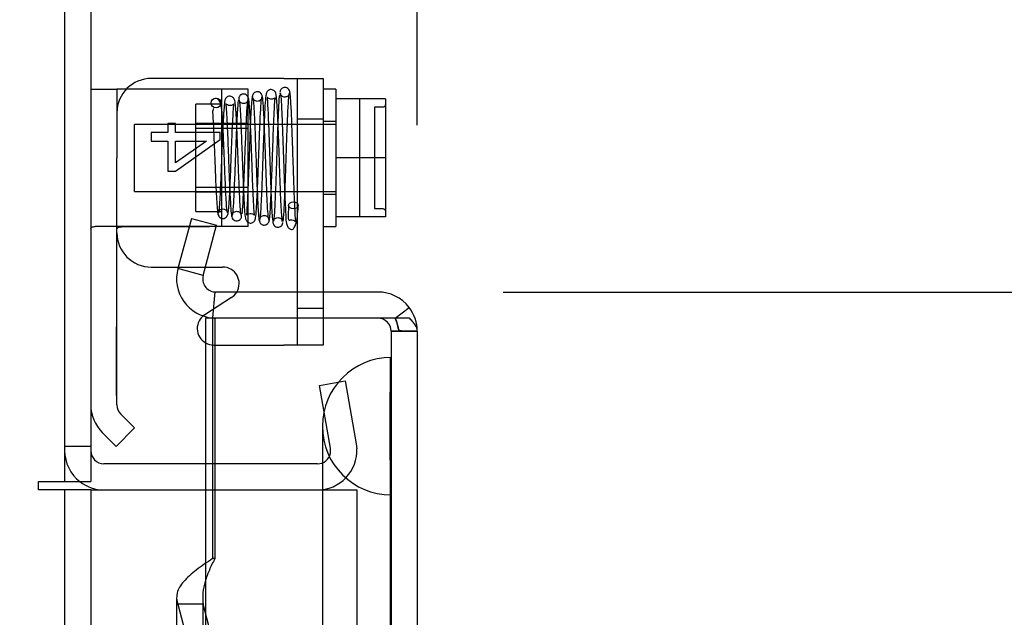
# Model space of a CAD drawing. Header units: inches. Extents: x 1 to 299, y -2 to 199.
# Tile 32 of 75: x 29.94 to 33.52, y 130.3 to 132.47. Entities that reach past the tile are written whole.
import ezdxf
from ezdxf.enums import TextEntityAlignment as Align
from ezdxf.lldxf.tags import DXFTag

# ---------------------------------------------------------------- set-up
doc = ezdxf.new("R2010")
doc.units = ezdxf.units.IN
doc.header["$MEASUREMENT"] = 0
for name, color, linetype in [('COM42667', 7, 'Continuous'), ('COM42780', 7, 'Continuous'), ('COM53933-1', 7, 'Continuous'), ('COM53955-1', 7, 'Continuous'), ('COM70220', 7, 'Continuous'), ('COM71177-1', 7, 'Continuous'), ('Default', 7, 'Continuous'), ('SCC19011', 7, 'Continuous'), ('SPR20265', 7, 'Continuous'), ('WAF25035', 7, 'Continuous')]:
    doc.layers.add(name, color=color, linetype=linetype)
doc.styles.add('SEACAD_Times_New_Roman', font='times.ttf')
tags = doc.linetypes.add('HIDDEN2', pattern=[0.1875, 0.125, -0.0625]).pattern_tags.tags
tags[6:7] = [DXFTag(74, 4), DXFTag(75, 0), DXFTag(340, '0'), DXFTag(46, 0.0), DXFTag(50, 0.0), DXFTag(44, 0.0), DXFTag(45, 0.0)]
tags[4:5] = [DXFTag(74, 4), DXFTag(75, 0), DXFTag(340, '0'), DXFTag(46, 0.0), DXFTag(50, 0.0), DXFTag(44, 0.0), DXFTag(45, 0.0)]
doc.dimstyles.new('HAMMOND_(STH_-_300x200)', dxfattribs={"dimtxt": 1.5, "dimasz": 1.875, "dimexe": 0.75, "dimexo": 0.75, "dimgap": 0.375, "dimtad": 0, "dimtih": 1, "dimtoh": 1, "dimzin": 0, "dimdsep": 46, "dimtxsty": 'SEACAD_Times_New_Roman', "dimblk1": '_SE_FILLED', "dimblk2": '_SE_FILLED', "dimsah": 1, "dimcen": 0.75, "dimadec": 0, "dimazin": 0, "dimtfac": 0.8, "dimtofl": 0, "dimtmove": 0, "dimatfit": 3, "dimfxl": 1, "dimtolj": 1, "dimtzin": 0, "dimarcsym": 0})

# ---------------------------------------------------------------- blocks, each defined once
blk = doc.blocks.new('SE3')
at = {"layer": 'COM42667', "color": 7, "linetype": 'Continuous'}
for p, q in [((30.9, 132.2572), (30.4175, 132.2572)), ((30.9, 132.2572), (31.043, 132.2572)), ((31.043, 132.2572), (31.043, 131.4802)), ((30.4175, 131.571), (30.5159, 131.571)), ((30.6142, 131.571), (30.677, 131.571)), ((31.043, 131.3852), (31.043, 131.3851))]:
    blk.add_line(p, q, dxfattribs=at)
at = {"layer": 'COM42667', "color": 7, "linetype": 'HIDDEN2'}
for p, q in [((30.948, 132.2572), (30.948, 131.2872)), ((30.5057, 132.0939), (30.4774, 132.0939)), ((30.4774, 132.0939), (30.4774, 132.0603)), ((30.5057, 132.0603), (30.5057, 132.0939)), ((31.043, 132.1087), (30.948, 132.1087)), ((30.4175, 132.0603), (30.4175, 132.0297)), ((30.4774, 132.0603), (30.4175, 132.0603)), ((30.6675, 132.0603), (30.5057, 132.0603)), ((30.6675, 132.0355), (30.6675, 132.0603)), ((30.4175, 132.0297), (30.4774, 132.0297)), ((30.4774, 132.0297), (30.4774, 131.9204)), ((30.5057, 131.9204), (30.6675, 132.0355)), ((30.6183, 132.0297), (30.5057, 131.9507)), ((30.5057, 131.9507), (30.5057, 132.0297)), ((30.5057, 132.0297), (30.6183, 132.0297)), ((30.4774, 131.9204), (30.5057, 131.9204)), ((30.5159, 131.571), (30.6142, 131.571)), ((31.043, 131.4802), (31.043, 131.3852)), ((30.7096, 131.4606), (30.612, 131.3976)), ((30.948, 131.4212), (31.043, 131.4212)), ((31.043, 131.3851), (31.043, 131.2872)), ((30.6445, 131.2872), (30.9, 131.2872)), ((31.043, 131.2872), (30.9, 131.2872))]:
    blk.add_line(p, q, dxfattribs=at)
at = {"layer": 'COM42667', "color": 7, "linetype": 'Continuous'}
for centre, radius, start, end in [((30.4175, 132.1322), 0.125, 90, 180), ((30.4175, 131.696), 0.125, 180, 270), ((30.677, 131.511), 0.06, 329.0968, 90), ((30.6445, 131.3472), 0.06, 122.8455, 240)]:
    blk.add_arc(centre, radius, start, end, dxfattribs=at)
at = {"layer": 'COM42667', "color": 7, "linetype": 'HIDDEN2'}
for centre, start, end in [((30.677, 131.511), 302.8455, 329.0968), ((30.6445, 131.3472), 240, 270)]:
    blk.add_arc(centre, 0.06, start, end, dxfattribs=at)
at = {"layer": 'COM42780', "color": 7, "linetype": 'Continuous'}
for p, q in [((30.1975, 132.2182), (30.2925, 132.2182)), ((30.3268, 132.2182), (30.2925, 132.2182)), ((30.2925, 132.2182), (30.2925, 131.9682)), ((30.2925, 131.0699), (30.2925, 131.9682)), ((30.357, 130.9856), (30.3066, 131.036)), ((30.2898, 130.9184), (30.2394, 130.9688)), ((30.2898, 130.9184), (30.357, 130.9856))]:
    blk.add_line(p, q, dxfattribs=at)
at = {"layer": 'COM42780', "color": 7, "linetype": 'HIDDEN2'}
for p, q in [((30.3397, 132.2182), (30.3268, 132.2182)), ((30.629, 132.2182), (30.3397, 132.2182)), ((30.7695, 132.2182), (30.629, 132.2182)), ((30.6745, 131.7182), (30.6745, 132.2182)), ((30.7695, 131.7182), (30.7695, 132.2182)), ((30.5795, 131.7732), (30.5795, 132.1632)), ((30.6745, 132.1632), (30.5795, 132.1632)), ((30.7695, 132.0932), (30.5795, 132.0932)), ((30.7695, 132.0747), (30.5795, 132.0747)), ((30.5795, 131.8617), (30.7695, 131.8617)), ((30.7695, 131.8432), (30.5795, 131.8432)), ((30.5795, 131.7732), (30.6745, 131.7732)), ((30.6832, 131.7182), (30.213, 131.7182)), ((30.6832, 131.7182), (30.629, 131.7179)), ((30.7695, 131.7182), (30.6832, 131.7182)), ((30.2915, 131.3534), (30.2925, 131.3534)), ((30.2915, 131.1916), (30.2915, 131.3534)), ((30.2915, 131.3042), (30.2925, 131.3042)), ((30.2915, 131.1916), (30.2925, 131.1916)), ((30.2915, 131.1633), (30.2915, 131.1916)), ((30.2915, 131.1633), (30.2925, 131.1633)), ((30.2915, 131.1034), (30.2915, 131.1633)), ((30.2915, 131.1034), (30.2925, 131.1034))]:
    blk.add_line(p, q, dxfattribs=at)
at = {"layer": 'COM42780', "color": 7, "linetype": 'Continuous'}
for radius in [0.143, 0.048]:
    blk.add_arc((30.3405, 131.0699), radius, 180, 225, dxfattribs=at)
at = {"layer": 'COM42780', "color": 7, "linetype": 'HIDDEN2'}
blk.add_ellipse((31.2978, 131.4682), major_axis=(-14.3225, 0), ratio=0.017455, start_param=-1.524085, end_param=-1.503851, dxfattribs=at)
for points, knots in [([(30.1975, 131.7096), (30.1975, 131.7126), (30.1988, 131.7147), (30.2039, 131.7175), (30.2079, 131.7182), (30.213, 131.7182)], [0, 0, 0, 0, 0.5, 0.5, 1, 1, 1, 1]), ([(30.3397, 131.7176), (30.3334, 131.7176), (30.3272, 131.7175), (30.3157, 131.7171), (30.3104, 131.7168), (30.3018, 131.7156), (30.2983, 131.7148), (30.2937, 131.7127), (30.2925, 131.7113), (30.2925, 131.7096)], [0, 0, 0, 0, 0.25, 0.25, 0.5, 0.5, 0.75, 0.75, 1, 1, 1, 1])]:
    blk.add_open_spline(points, degree=3, knots=knots, dxfattribs=at)
at = {"layer": 'COM53933-1', "color": 7, "linetype": 'Continuous'}
for p, q in [((30.1975, 133.9922), (30.1975, 130.7902)), ((30.6145, 130.8552), (30.2455, 130.8552)), ((30.1025, 130.7902), (30.1975, 130.7902))]:
    blk.add_line(p, q, dxfattribs=at)
at = {"layer": 'COM53933-1', "color": 7, "linetype": 'HIDDEN2'}
for p, q in [((31.0288, 131.14), (31.1224, 131.1565)), ((31.1224, 131.1565), (31.1627, 130.928)), ((31.0691, 130.9115), (31.0288, 131.14)), ((30.1975, 130.9182), (30.1025, 130.9182)), ((31.0688, 130.8932), (31.0691, 130.9115)), ((31.1627, 130.928), (31.1647, 130.9101)), ((31.0219, 130.8552), (30.6145, 130.8552))]:
    blk.add_line(p, q, dxfattribs=at)
for centre, radius, start, end in [((30.2455, 130.9032), 0.143, 180, 232.2051), ((31.0219, 130.9032), 0.143, 270, 2.7868), ((31.0219, 130.9032), 0.048, 270, 348.0333)]:
    blk.add_arc(centre, radius, start, end, dxfattribs=at)
at = {"layer": 'COM53933-1', "color": 7, "linetype": 'Continuous'}
for radius, start in [(0.048, 180), (0.143, 232.2051)]:
    blk.add_arc((30.2455, 130.9032), radius, start, 270, dxfattribs=at)
at = {"layer": 'COM53955-1', "color": 7, "linetype": 'Continuous'}
for p, q in [((30.5633, 131.748), (30.5143, 131.5652)), ((30.5633, 131.748), (30.6551, 131.7234)), ((30.6061, 131.5406), (30.6551, 131.7234)), ((30.6061, 131.5406), (30.5143, 131.5652)), ((30.6483, 131.4803), (30.6401, 131.3857)), ((31.2415, 131.4802), (30.6524, 131.4802)), ((31.3041, 131.3853), (31.3549, 131.4243)), ((30.6145, 131.3851), (30.6145, 69.0432)), ((31.2415, 131.3851), (30.6145, 131.3851)), ((31.2415, 131.3852), (30.6524, 131.3852)), ((31.3041, 131.3853), (31.2415, 131.3853)), ((31.2415, 131.3852), (31.2415, 131.3853)), ((31.3549, 131.3851), (31.2415, 131.3851)), ((31.3845, 131.3374), (31.3845, 131.3376)), ((31.3845, 131.3374), (31.3845, 131.3374)), ((31.3845, 131.3374), (31.3845, 131.3372)), ((31.3845, 131.3372), (31.3845, 69.0912))]:
    blk.add_line(p, q, dxfattribs=at)
at = {"layer": 'COM53955-1', "color": 7, "linetype": 'HIDDEN2'}
for p, q in [((30.6404, 131.3851), (30.6404, 130.5101)), ((30.6484, 131.3851), (30.6484, 130.5101)), ((31.2415, 131.385), (31.2415, 131.3851)), ((31.2895, 131.3374), (31.3845, 131.3374)), ((31.2895, 131.3372), (31.2895, 69.0912)), ((31.3845, 131.3372), (31.2895, 131.3372)), ((30.6484, 130.5101), (30.6404, 130.5101)), ((30.5094, 130.369), (30.5094, 104.7772)), ((30.6044, 130.369), (30.6044, 104.7772)), ((30.5143, 130.3441), (30.5632, 130.1551)), ((30.6061, 130.3441), (30.5143, 130.3441)), ((30.655, 130.1551), (30.6061, 130.3441))]:
    blk.add_line(p, q, dxfattribs=at)
at = {"layer": 'COM53955-1', "color": 7, "linetype": 'Continuous'}
for centre, radius, start, end in [((30.6524, 131.5282), 0.143, 165, 265.0354), ((30.6524, 131.5282), 0.048, 165, 265.0354), ((30.6524, 131.5282), 0.048, 265.0354, 270), ((31.2415, 131.3372), 0.143, 37.5652, 90), ((31.2415, 131.3372), 0.143, 0.1558, 37.5652), ((30.6524, 131.5282), 0.143, 265.0354, 270), ((31.2415, 131.3372), 0.143, 0, 0.0762)]:
    blk.add_arc(centre, radius, start, end, dxfattribs=at)
at = {"layer": 'COM53955-1', "color": 7, "linetype": 'HIDDEN2'}
for centre, start, end in [((31.2415, 131.3372), 0.2269, 90), ((31.2415, 131.337), 0.2269, 90), ((31.2415, 131.3372), 0, 0.2269)]:
    blk.add_arc(centre, 0.048, start, end, dxfattribs=at)
for points, knots in [([(31.3845, 131.3376), (31.3767, 131.3376), (31.3689, 131.3376), (31.3611, 131.3377), (31.353, 131.3377), (31.3449, 131.3378), (31.3368, 131.338), (31.3344, 131.3381), (31.332, 131.3381), (31.3296, 131.3383), (31.328, 131.3384), (31.3263, 131.3385), (31.3246, 131.3387), (31.3233, 131.3389), (31.3219, 131.3392), (31.3207, 131.3396), (31.32, 131.3399), (31.3193, 131.3402), (31.3188, 131.3407), (31.3182, 131.3411), (31.3178, 131.3416), (31.3175, 131.3421), (31.3162, 131.344), (31.3158, 131.3461), (31.3154, 131.3482), (31.3145, 131.3522), (31.3138, 131.3563), (31.3128, 131.3603), (31.3118, 131.3645), (31.3106, 131.3687), (31.3091, 131.3729), (31.3077, 131.3771), (31.306, 131.3812), (31.3041, 131.3853)], [0, 0, 0, 0, 0.177165, 0.177165, 0.177165, 0.361608, 0.361608, 0.361608, 0.415508, 0.415508, 0.415508, 0.453914, 0.453914, 0.453914, 0.48497, 0.48497, 0.48497, 0.503403, 0.503403, 0.503403, 0.521794, 0.521794, 0.521794, 0.589718, 0.589718, 0.589718, 0.722354, 0.722354, 0.722354, 0.860771, 0.860771, 0.860771, 1, 1, 1, 1]), ([(31.3041, 131.3851), (31.3075, 131.3778), (31.3101, 131.3704), (31.3131, 131.3592), (31.3139, 131.3554), (31.315, 131.3497), (31.3154, 131.3478), (31.3161, 131.345), (31.3164, 131.3441), (31.3172, 131.3423), (31.3177, 131.3413), (31.3196, 131.3398), (31.3208, 131.3393), (31.3235, 131.3387), (31.3249, 131.3385), (31.329, 131.3381), (31.3317, 131.338), (31.3401, 131.3377), (31.3456, 131.3376), (31.3623, 131.3374), (31.3734, 131.3374), (31.3845, 131.3374)], [0, 0, 0, 0, 0.25, 0.25, 0.375, 0.375, 0.4375, 0.4375, 0.46875, 0.46875, 0.5, 0.5, 0.53125, 0.53125, 0.5625, 0.5625, 0.625, 0.625, 0.75, 0.75, 1, 1, 1, 1]), ([(30.6404, 130.5101), (30.6197, 130.4963), (30.5993, 130.4824), (30.5632, 130.4548), (30.5474, 130.4409), (30.5235, 130.4132), (30.5153, 130.3994), (30.508, 130.3717), (30.5089, 130.3579), (30.5143, 130.3441)], [0, 0, 0, 0, 0.25, 0.25, 0.5, 0.5, 0.75, 0.75, 1, 1, 1, 1]), ([(30.6484, 130.5101), (30.6414, 130.4963), (30.6346, 130.4824), (30.6225, 130.4548), (30.6172, 130.4409), (30.6091, 130.4132), (30.6064, 130.3994), (30.604, 130.3717), (30.6043, 130.3579), (30.6061, 130.3441)], [0, 0, 0, 0, 0.25, 0.25, 0.5, 0.5, 0.75, 0.75, 1, 1, 1, 1])]:
    blk.add_open_spline(points, degree=3, knots=knots, dxfattribs=at)
at = {"layer": 'COM53955-1', "color": 7, "linetype": 'Continuous'}
blk.add_open_spline([(31.3845, 131.3374), (31.3845, 131.3453), (31.3819, 131.3533), (31.3743, 131.3652), (31.3712, 131.3692), (31.3639, 131.3771), (31.3596, 131.3811), (31.3549, 131.3851)], degree=3, knots=[0, 0, 0, 0, 0.5, 0.5, 0.75, 0.75, 1, 1, 1, 1], dxfattribs=at)
at = {"layer": 'COM70220', "color": 7, "linetype": 'HIDDEN2'}
for p, q in [((31.2855, 130.9917), (31.2875, 131.2407)), ((31.2875, 131.2407), (31.2875, 130.7417)), ((31.2875, 131.2407), (31.2885, 131.2407)), ((31.2885, 131.2407), (31.2885, 130.7417)), ((31.0395, 130.9917), (31.0395, 130.7417)), ((31.2855, 130.9917), (31.2855, 130.7417)), ((31.2875, 130.7427), (31.2855, 130.9917)), ((31.0395, 130.7417), (31.0395, 69.6867)), ((31.2855, 130.7417), (31.2855, 69.6867)), ((31.2885, 130.7427), (31.2875, 130.7427)), ((31.2875, 130.7417), (31.2875, 69.6867)), ((31.2885, 130.7417), (31.2885, 69.6867))]:
    blk.add_line(p, q, dxfattribs=at)
blk.add_arc((31.2895, 130.9917), 0.25, 90, 270, dxfattribs=at)
at = {"layer": 'COM71177-1', "color": 7, "linetype": 'Continuous'}
for p, q in [((30.1025, 134.0402), (30.1025, 130.7902)), ((30.0075, 130.7902), (30.1025, 130.7902)), ((30.0075, 130.7602), (30.0075, 130.7902)), ((30.0375, 130.7602), (30.0075, 130.7602)), ((30.1975, 130.7602), (30.0375, 130.7602)), ((30.1975, 130.7602), (30.2625, 130.7602)), ((30.1975, 130.7602), (30.1975, 69.4502)), ((30.2625, 130.7602), (30.6145, 130.7602))]:
    blk.add_line(p, q, dxfattribs=at)
at = {"layer": 'COM71177-1', "color": 7, "linetype": 'HIDDEN2'}
for p, q in [((30.1025, 130.7602), (30.1025, 69.4502)), ((30.6145, 130.7602), (31.1645, 130.7602)), ((31.1645, 130.7602), (31.1645, 69.4502))]:
    blk.add_line(p, q, dxfattribs=at)
at = {"layer": 'SCC19011', "color": 7, "linetype": 'Continuous'}
for p, q in [((31.269, 132.1832), (31.088, 132.1832)), ((31.269, 132.1832), (31.269, 131.9682)), ((31.269, 131.9682), (31.088, 131.9682)), ((31.269, 131.9682), (31.269, 131.7532)), ((31.269, 131.7532), (31.088, 131.7532))]:
    blk.add_line(p, q, dxfattribs=at)
at = {"layer": 'SCC19011', "color": 7, "linetype": 'HIDDEN2'}
for p, q in [((31.174, 132.1832), (31.174, 131.7532)), ((31.229, 132.1526), (31.229, 131.7838)), ((31.259, 132.1526), (31.229, 132.1526)), ((30.356, 131.8462), (30.356, 132.0902)), ((31.088, 132.0902), (30.356, 132.0902)), ((30.356, 131.8462), (31.088, 131.8462)), ((31.229, 131.7838), (31.259, 131.7838))]:
    blk.add_line(p, q, dxfattribs=at)
for points in [[(31.269, 132.1627), (31.269, 132.1601), (31.268, 132.1574), (31.2643, 132.1537), (31.2617, 132.1526), (31.259, 132.1526)], [(31.259, 131.7838), (31.2617, 131.7838), (31.2643, 131.7827), (31.268, 131.7789), (31.269, 131.7763), (31.269, 131.7736)]]:
    blk.add_open_spline(points, degree=3, knots=[0, 0, 0, 0, 0.5, 0.5, 1, 1, 1, 1], dxfattribs=at)
at = {"layer": 'SPR20265', "color": 7, "linetype": 'HIDDEN2'}
blk.add_circle((30.653, 132.1682), 0.0175, dxfattribs=at)
blk.add_ellipse((30.9343, 131.7956), major_axis=(0.0175, 0), ratio=0.707107, dxfattribs=at)
for points, knots in [([(30.9216, 132.2053), (30.9212, 132.2085), (30.9203, 132.214), (30.9145, 132.2211), (30.9072, 132.2245), (30.9002, 132.2247), (30.8937, 132.2224), (30.8888, 132.218), (30.8859, 132.2125), (30.8856, 132.2089), (30.8854, 132.2071)], [0, 0, 0, 0, 0.167201, 0.329893, 0.476988, 0.603506, 0.721843, 0.829916, 0.923204, 1, 1, 1, 1]), ([(30.695, 131.7693), (30.6946, 131.7689), (30.6935, 131.77), (30.6916, 131.787), (30.6894, 131.821), (30.6873, 131.8637), (30.6853, 131.9098), (30.6831, 131.9666), (30.6806, 132.0293), (30.6781, 132.0869), (30.6757, 132.1281), (30.6733, 132.1567), (30.6637, 132.1816), (30.6559, 132.1841), (30.6505, 132.1855)], [0.0490683, 0.0490683, 0.0490683, 0.0490683, 0.0990796, 0.1918961, 0.2784432, 0.3585509, 0.432178, 0.4992835, 0.6130609, 0.7062239, 0.7838725, 0.8582405, 0.9191557, 1, 1, 1, 1]), ([(30.7452, 131.7583), (30.7443, 131.761), (30.7429, 131.7663), (30.7406, 131.7955), (30.7384, 131.8344), (30.7365, 131.8796), (30.7346, 131.9262), (30.7325, 131.9833), (30.7301, 132.0458), (30.7276, 132.1029), (30.7254, 132.1423), (30.723, 132.1663), (30.7209, 132.1843), (30.7062, 132.1944), (30.6941, 132.1923), (30.6848, 132.1816), (30.6842, 132.1712), (30.6814, 132.149), (30.6795, 132.1163), (30.6776, 132.0794), (30.6755, 132.0312), (30.6732, 131.9729), (30.6707, 131.9084), (30.668, 131.8446), (30.6656, 131.8016), (30.6635, 131.7773), (30.6625, 131.7716), (30.6619, 131.7684)], [0, 0, 0, 0, 0.049782, 0.09663, 0.140505, 0.181434, 0.219402, 0.254398, 0.315245, 0.365416, 0.409533, 0.448284, 0.484702, 0.504781, 0.519147, 0.536839, 0.568759, 0.617508, 0.649039, 0.68532, 0.726274, 0.771867, 0.822063, 0.876779, 0.936017, 0.967447, 1, 1, 1, 1]), ([(30.7722, 132.1793), (30.7718, 132.1827), (30.771, 132.1881), (30.7659, 132.1959), (30.759, 132.2001), (30.7531, 132.201), (30.7485, 132.2003), (30.7453, 132.1991), (30.7423, 132.1973), (30.7398, 132.1949), (30.7379, 132.1922), (30.7366, 132.1893), (30.7359, 132.1863), (30.7359, 132.1846), (30.7358, 132.1836)], [0, 0, 0, 0, 0.179696, 0.347726, 0.496425, 0.619744, 0.675627, 0.729219, 0.780424, 0.829098, 0.875163, 0.918716, 0.960114, 1, 1, 1, 1]), ([(30.7367, 132.1806), (30.7375, 132.1758), (30.739, 132.1669), (30.7414, 132.1308), (30.7435, 132.0863), (30.7455, 132.0364), (30.7474, 131.9862), (30.7496, 131.9263), (30.752, 131.8629), (30.7545, 131.8075), (30.7567, 131.7708), (30.7589, 131.7526), (30.7612, 131.7428), (30.7663, 131.735), (30.7739, 131.7315), (30.7802, 131.7309), (30.7869, 131.7329), (30.7924, 131.7378), (30.7954, 131.7437), (30.7981, 131.7569), (30.8001, 131.7845), (30.8024, 131.8247), (30.8043, 131.8685), (30.8064, 131.9235), (30.8087, 131.9877), (30.8112, 132.0563), (30.8139, 132.121), (30.8169, 132.173), (30.8188, 132.1839), (30.8199, 132.1895)], [0, 0, 0, 0, 0.049068, 0.095315, 0.138712, 0.179209, 0.216805, 0.251463, 0.311593, 0.361349, 0.405274, 0.443911, 0.460965, 0.476355, 0.483666, 0.490023, 0.499156, 0.505578, 0.516093, 0.551582, 0.606034, 0.63996, 0.678268, 0.720962, 0.768003, 0.81943, 0.875228, 0.935415, 1, 1, 1, 1]), ([(30.7708, 132.1836), (30.7708, 132.1827), (30.7707, 132.1812), (30.7701, 132.1785), (30.769, 132.1758), (30.7674, 132.1732), (30.7653, 132.1707), (30.7618, 132.1679), (30.7564, 132.1658), (30.7497, 132.1656), (30.7428, 132.1681), (30.7377, 132.1739), (30.7373, 132.1772), (30.7372, 132.1793)], [0, 0, 0, 0, 0.038509, 0.078114, 0.119898, 0.164481, 0.21204, 0.262415, 0.369764, 0.488173, 0.633368, 0.805352, 1, 1, 1, 1]), ([(30.785, 132.1923), (30.7841, 132.1885), (30.7827, 132.1812), (30.7804, 132.1489), (30.7783, 132.1073), (30.7764, 132.0595), (30.7746, 132.0107), (30.7724, 131.9508), (30.77, 131.8855), (30.7676, 131.8255), (30.7654, 131.7864), (30.7642, 131.7683), (30.7634, 131.76), (30.7651, 131.7623), (30.7753, 131.7672), (30.7844, 131.7656), (30.7907, 131.7611), (30.7928, 131.7583), (30.7923, 131.7641), (30.7905, 131.7869), (30.7887, 131.8218), (30.787, 131.8613), (30.785, 131.9126), (30.7828, 131.9743), (30.7803, 132.0418), (30.7776, 132.1076), (30.7752, 132.1511), (30.7731, 132.1751), (30.7722, 132.1803), (30.7716, 132.1831)], [0, 0, 0, 0, 0.049831, 0.096705, 0.140608, 0.181586, 0.219657, 0.254821, 0.316269, 0.367054, 0.411618, 0.450688, 0.468179, 0.484895, 0.501628, 0.513746, 0.520752, 0.530349, 0.562469, 0.612765, 0.644956, 0.681812, 0.723299, 0.769411, 0.820148, 0.875443, 0.935318, 0.96709, 1, 1, 1, 1]), ([(30.8206, 132.1916), (30.8206, 132.193), (30.8203, 132.1956), (30.8188, 132.1996), (30.8165, 132.2031), (30.8134, 132.2059), (30.8099, 132.2078), (30.8051, 132.2092), (30.7993, 132.209), (30.7928, 132.2062), (30.7879, 132.2012), (30.785, 132.1949), (30.7846, 132.1912), (30.7844, 132.189)], [0, 0, 0, 0, 0.058448, 0.119991, 0.183216, 0.246619, 0.308903, 0.369213, 0.48528, 0.60971, 0.739485, 0.870031, 1, 1, 1, 1]), ([(30.8194, 132.189), (30.8192, 132.1866), (30.8187, 132.1827), (30.8134, 132.1765), (30.8065, 132.1738), (30.7998, 132.1739), (30.7936, 132.1764), (30.7889, 132.1808), (30.7861, 132.1862), (30.7858, 132.1897), (30.7856, 132.1916)], [0, 0, 0, 0, 0.179106, 0.344045, 0.488033, 0.609539, 0.723855, 0.829732, 0.92237, 1, 1, 1, 1]), ([(30.7858, 132.1882), (30.7865, 132.1877), (30.7881, 132.1841), (30.7908, 132.1489), (30.7933, 132.0949), (30.7954, 132.0413), (30.797, 131.9963), (30.7987, 131.9489), (30.8004, 131.9011), (30.8022, 131.8551), (30.804, 131.8138), (30.8058, 131.779), (30.8077, 131.7533), (30.8094, 131.7401), (30.8104, 131.7389), (30.8109, 131.739)], [0.0224227, 0.0224227, 0.0224227, 0.0224227, 0.1045888, 0.214741, 0.3305392, 0.3908593, 0.452622, 0.5158488, 0.5805535, 0.6467098, 0.7143518, 0.7835125, 0.8541482, 0.9262995, 0.9764299, 0.9764299, 0.9764299, 0.9764299]), ([(30.8946, 131.7358), (30.8937, 131.7407), (30.8923, 131.7497), (30.89, 131.7865), (30.8879, 131.8329), (30.8859, 131.8852), (30.8841, 131.938), (30.8819, 132.0018), (30.8795, 132.0699), (30.8769, 132.1306), (30.8749, 132.1711), (30.8719, 132.1941), (30.871, 132.2092), (30.8552, 132.218), (30.846, 132.2161), (30.8395, 132.2111), (30.836, 132.2049), (30.8333, 132.1924), (30.8313, 132.166), (30.8291, 132.1257), (30.8271, 132.0814), (30.825, 132.0249), (30.8227, 131.9581), (30.8202, 131.8861), (30.8174, 131.8172), (30.815, 131.7731), (30.8129, 131.7498), (30.812, 131.7456), (30.8114, 131.7432)], [0, 0, 0, 0, 0.049774, 0.09661, 0.140468, 0.181377, 0.219333, 0.254322, 0.31518, 0.365386, 0.409597, 0.448567, 0.481684, 0.496311, 0.506785, 0.51342, 0.523322, 0.557321, 0.61017, 0.643492, 0.681301, 0.723527, 0.77014, 0.821117, 0.876373, 0.935926, 0.96743, 1, 1, 1, 1]), ([(30.8454, 131.7445), (30.8447, 131.7447), (30.8431, 131.7479), (30.8404, 131.7825), (30.8379, 131.8358), (30.8358, 131.8895), (30.8342, 131.9345), (30.8326, 131.9819), (30.8309, 132.0297), (30.8291, 132.0755), (30.8273, 132.1171), (30.8255, 132.1522), (30.8236, 132.1778), (30.8217, 132.1934), (30.8205, 132.1936), (30.8198, 132.1934)], [0.0275669, 0.0275669, 0.0275669, 0.0275669, 0.106334, 0.2178377, 0.3346027, 0.3952184, 0.4571613, 0.5204291, 0.5849937, 0.6508676, 0.7180836, 0.7865902, 0.8564027, 0.9275566, 1, 1, 1, 1]), ([(30.8463, 131.7406), (30.8471, 131.7448), (30.8486, 131.7528), (30.8509, 131.788), (30.853, 131.8323), (30.855, 131.8828), (30.8569, 131.9343), (30.859, 131.9968), (30.8614, 132.0644), (30.8639, 132.1253), (30.8661, 132.1646), (30.8671, 132.1818), (30.8679, 132.1885), (30.8645, 132.1842), (30.8538, 132.1807), (30.8449, 132.1835), (30.8398, 132.1878), (30.8384, 132.1897), (30.839, 132.1819), (30.8409, 132.1553), (30.8427, 132.1163), (30.8444, 132.0726), (30.8464, 132.0169), (30.8486, 131.951), (30.8511, 131.8796), (30.8537, 131.811), (30.8567, 131.7542), (30.8586, 131.7406), (30.8597, 131.7333)], [0, 0, 0, 0, 0.049121, 0.095404, 0.138843, 0.179413, 0.217132, 0.251985, 0.312777, 0.363124, 0.407421, 0.446147, 0.463416, 0.479746, 0.495257, 0.505248, 0.511572, 0.521629, 0.555387, 0.607756, 0.640773, 0.678319, 0.720435, 0.767108, 0.818395, 0.87429, 0.934824, 1, 1, 1, 1]), ([(30.8833, 132.1982), (30.8823, 132.1901), (30.8802, 132.16), (30.8777, 132.1009), (30.8756, 132.0428), (30.8739, 131.9949), (30.8723, 131.9451), (30.8706, 131.8955), (30.8689, 131.8486), (30.8671, 131.8068), (30.8654, 131.7723), (30.8636, 131.7482), (30.8623, 131.7393), (30.8618, 131.7374)], [0.1084128, 0.1084128, 0.1084128, 0.1084128, 0.2215365, 0.3394021, 0.4003549, 0.4624794, 0.5257652, 0.5901738, 0.6557101, 0.722392, 0.7901569, 0.8590149, 0.9289831, 0.9289831, 0.9289831, 0.9289831]), ([(30.8861, 132.2053), (30.8872, 132.2003), (30.8891, 132.1905), (30.8919, 132.1377), (30.8945, 132.0725), (30.8969, 132.0027), (30.899, 131.9375), (30.9015, 131.8667), (30.9036, 131.7995), (30.908, 131.7475), (30.9064, 131.7289), (30.9169, 131.7116), (30.9255, 131.7074), (30.9339, 131.7076), (30.9431, 131.722), (30.9493, 131.7553), (30.9509, 131.7797), (30.9518, 131.7953)], [0, 0, 0, 0, 0.097208, 0.187297, 0.27007, 0.34551, 0.413492, 0.473951, 0.574504, 0.65979, 0.730517, 0.758347, 0.776594, 0.80387, 0.885366, 0.938929, 1, 1, 1, 1]), ([(30.9204, 132.2071), (30.9203, 132.2056), (30.9202, 132.2031), (30.9188, 132.1992), (30.9165, 132.1957), (30.9135, 132.1929), (30.9101, 132.1909), (30.9056, 132.1895), (30.9, 132.1894), (30.8938, 132.1918), (30.8892, 132.196), (30.8867, 132.2012), (30.8866, 132.2038), (30.8866, 132.2053)], [0, 0, 0, 0, 0.063603, 0.12996, 0.197413, 0.264238, 0.328963, 0.390606, 0.506022, 0.626998, 0.751605, 0.876153, 1, 1, 1, 1]), ([(30.8973, 131.7376), (30.8983, 131.7441), (30.9004, 131.7704), (30.903, 131.8266), (30.9051, 131.8826), (30.9068, 131.9298), (30.9084, 131.9796), (30.9101, 132.0299), (30.9118, 132.0785), (30.9136, 132.1224), (30.9154, 132.1595), (30.9172, 132.1873), (30.9191, 132.2041), (30.9202, 132.2047), (30.9209, 132.2046)], [0.1068153, 0.1068153, 0.1068153, 0.1068153, 0.2186525, 0.3355665, 0.3962054, 0.4581268, 0.5213455, 0.5858589, 0.6516398, 0.7187168, 0.7871082, 0.8567634, 0.9277207, 1, 1, 1, 1]), ([(30.9168, 131.796), (30.9162, 131.7836), (30.9153, 131.7649), (30.9149, 131.7452), (30.9169, 131.7403), (30.9222, 131.7421), (30.9296, 131.7431), (30.9355, 131.7414), (30.9395, 131.7384), (30.9417, 131.7362), (30.9434, 131.7347), (30.9417, 131.7471), (30.9401, 131.7764), (30.9383, 131.8165), (30.9362, 131.8736), (30.9337, 131.9472), (30.9309, 132.032), (30.9284, 132.1016), (30.9263, 132.1492), (30.9246, 132.1793), (30.9228, 132.2014), (30.9216, 132.2058), (30.921, 132.2082)], [0, 0, 0, 0, 0.05922, 0.107349, 0.171459, 0.188725, 0.197836, 0.210199, 0.214858, 0.221337, 0.242039, 0.316854, 0.370085, 0.432505, 0.504147, 0.58492, 0.674846, 0.773803, 0.826946, 0.88238, 0.940063, 1, 1, 1, 1]), ([(30.6444, 132.1483), (30.6427, 132.1469), (30.6397, 132.1414), (30.6415, 132.1207), (30.6433, 132.0809), (30.6459, 132.0225), (30.6484, 131.9596), (30.6506, 131.9032), (30.6526, 131.8575), (30.6548, 131.815), (30.6571, 131.7806), (30.6594, 131.7621), (30.6607, 131.7608), (30.6613, 131.7611)], [0.0809977, 0.0809977, 0.0809977, 0.0809977, 0.1311889, 0.2024612, 0.2819278, 0.3765527, 0.4921933, 0.5600215, 0.6344076, 0.7154739, 0.8033669, 0.8981337, 0.9583746, 0.9583746, 0.9583746, 0.9583746]), ([(30.6969, 131.766), (30.6977, 131.7714), (30.6992, 131.7812), (30.7015, 131.8165), (30.7036, 131.8591), (30.7056, 131.9061), (30.7075, 131.9532), (30.7096, 132.0094), (30.712, 132.0687), (30.7145, 132.1204), (30.7167, 132.1516), (30.7173, 132.163), (30.7174, 132.1652), (30.7151, 132.1628), (30.7119, 132.1605), (30.707, 132.1585), (30.7008, 132.1582), (30.6957, 132.1598), (30.6921, 132.1623), (30.69, 132.1644), (30.688, 132.1668), (30.6894, 132.1589), (30.6911, 132.1325), (30.693, 132.0943), (30.6948, 132.0523), (30.6969, 131.9999), (30.6991, 131.9392), (30.7016, 131.875), (30.7043, 131.8152), (30.7073, 131.7683), (30.7092, 131.7594), (30.7103, 131.755)], [0, 0, 0, 0, 0.048984, 0.095137, 0.138456, 0.178909, 0.216515, 0.251261, 0.311845, 0.361996, 0.406026, 0.44434, 0.460911, 0.467998, 0.474468, 0.480525, 0.485886, 0.49386, 0.496611, 0.500042, 0.510275, 0.545976, 0.601603, 0.636009, 0.674757, 0.717892, 0.765409, 0.81736, 0.873758, 0.934631, 1, 1, 1, 1]), ([(30.734, 132.1809), (30.733, 132.1753), (30.7309, 132.1515), (30.7283, 132.1014), (30.7262, 132.0505), (30.7245, 132.008), (30.7229, 131.9631), (30.7212, 131.9177), (30.7194, 131.8741), (30.7177, 131.8344), (30.7159, 131.8007), (30.7141, 131.7758), (30.7122, 131.7601), (30.7111, 131.7591), (30.7104, 131.7589)], [0.1088544, 0.1088544, 0.1088544, 0.1088544, 0.2222673, 0.34026, 0.4012266, 0.4633374, 0.5265751, 0.5909137, 0.6563614, 0.7229343, 0.7905764, 0.8592997, 0.9291279, 1, 1, 1, 1]), ([(30.748, 131.7652), (30.749, 131.7727), (30.751, 131.8001), (30.7536, 131.854), (30.7557, 131.9062), (30.7573, 131.9494), (30.759, 131.9942), (30.7607, 132.0388), (30.7624, 132.081), (30.7641, 132.1183), (30.7659, 132.1489), (30.7677, 132.1706), (30.7689, 132.178), (30.7694, 132.1794)], [0.1068867, 0.1068867, 0.1068867, 0.1068867, 0.2188493, 0.3358957, 0.3966045, 0.4585844, 0.5218472, 0.5863917, 0.6521763, 0.719229, 0.7875614, 0.857116, 0.9279243, 0.9279243, 0.9279243, 0.9279243]), ([(30.661, 131.7647), (30.661, 131.7638), (30.661, 131.7622), (30.6616, 131.7595), (30.6626, 131.7568), (30.6642, 131.7541), (30.6664, 131.7517), (30.6691, 131.7497), (30.6722, 131.7483), (30.6768, 131.7472), (30.6829, 131.7479), (30.6902, 131.7519), (30.6961, 131.7602), (30.697, 131.7663), (30.6975, 131.7702)], [0, 0, 0, 0, 0.03766, 0.074985, 0.113343, 0.153894, 0.197472, 0.244568, 0.295414, 0.35009, 0.473116, 0.626338, 0.805115, 1, 1, 1, 1]), ([(30.6625, 131.7702), (30.6624, 131.771), (30.6624, 131.7724), (30.6645, 131.7765), (30.669, 131.7804), (30.6751, 131.7825), (30.6809, 131.7824), (30.6855, 131.7808), (30.6889, 131.7788), (30.6919, 131.776), (30.6942, 131.7725), (30.6957, 131.7685), (30.6959, 131.7661), (30.696, 131.7646)], [0, 0, 0, 0, 0.162855, 0.308329, 0.439048, 0.555518, 0.659163, 0.712922, 0.769029, 0.82693, 0.885551, 0.943608, 1, 1, 1, 1]), ([(30.7096, 131.758), (30.71, 131.7548), (30.7109, 131.7494), (30.7168, 131.7423), (30.724, 131.739), (30.731, 131.7388), (30.7376, 131.7412), (30.7425, 131.7457), (30.7454, 131.7512), (30.7458, 131.7548), (30.7459, 131.7567)], [0, 0, 0, 0, 0.159811, 0.317961, 0.462729, 0.589122, 0.709493, 0.821101, 0.918775, 1, 1, 1, 1]), ([(30.7109, 131.7567), (30.711, 131.7581), (30.7112, 131.7606), (30.7125, 131.7645), (30.7148, 131.7679), (30.7186, 131.7715), (30.7244, 131.774), (30.7312, 131.7741), (30.7374, 131.7717), (30.742, 131.7675), (30.7444, 131.7623), (30.7446, 131.7596), (30.7446, 131.758)], [0, 0, 0, 0, 0.067072, 0.136537, 0.206748, 0.275983, 0.405419, 0.522779, 0.643733, 0.765986, 0.885184, 1, 1, 1, 1]), ([(30.8119, 131.744), (30.812, 131.7463), (30.8125, 131.7501), (30.8177, 131.7561), (30.8246, 131.7588), (30.8313, 131.7587), (30.8376, 131.7562), (30.8424, 131.7517), (30.8447, 131.7471), (30.8455, 131.7434), (30.8456, 131.7418), (30.8456, 131.7409)], [0, 0, 0, 0, 0.185334, 0.353361, 0.498143, 0.618697, 0.730532, 0.833218, 0.922973, 0.962918, 1, 1, 1, 1]), ([(30.8106, 131.7409), (30.8107, 131.7395), (30.8109, 131.737), (30.8124, 131.733), (30.8147, 131.7295), (30.8178, 131.7267), (30.8213, 131.7248), (30.8261, 131.7235), (30.832, 131.7237), (30.8385, 131.7265), (30.8434, 131.7316), (30.8462, 131.738), (30.8467, 131.7417), (30.8469, 131.7439)], [0, 0, 0, 0, 0.057064, 0.117028, 0.178564, 0.240253, 0.300887, 0.359706, 0.473677, 0.597633, 0.728878, 0.863282, 1, 1, 1, 1]), ([(30.8591, 131.7369), (30.8595, 131.7334), (30.8604, 131.7276), (30.8662, 131.7198), (30.8735, 131.7161), (30.8805, 131.7156), (30.8862, 131.7175), (30.8899, 131.7202), (30.8921, 131.7226), (30.8937, 131.7253), (30.8947, 131.728), (30.8953, 131.7307), (30.8953, 131.7322), (30.8954, 131.7331)], [0, 0, 0, 0, 0.188415, 0.363228, 0.51473, 0.638547, 0.747394, 0.797104, 0.843325, 0.886161, 0.926011, 0.96361, 1, 1, 1, 1]), ([(30.8604, 131.7331), (30.8604, 131.7346), (30.8606, 131.7371), (30.8621, 131.7411), (30.8644, 131.7445), (30.8674, 131.7474), (30.8708, 131.7494), (30.8754, 131.7509), (30.8812, 131.751), (30.8873, 131.7487), (30.8918, 131.7446), (30.8941, 131.74), (30.8942, 131.7381), (30.8941, 131.7369)], [0, 0, 0, 0, 0.057828, 0.117981, 0.179096, 0.239678, 0.298465, 0.35472, 0.462169, 0.58034, 0.709431, 0.848684, 1, 1, 1, 1])]:
    blk.add_open_spline(points, degree=3, knots=knots, dxfattribs=at)
for points in [[(30.7369, 132.1852), (30.7366, 132.1855), (30.7363, 132.1857), (30.736, 132.1857)], [(30.8862, 132.2088), (30.886, 132.2087), (30.8859, 132.2086), (30.8858, 132.2084)], [(30.7703, 132.1801), (30.7706, 132.1799), (30.7709, 132.1792), (30.7713, 132.1785)], [(30.7451, 131.7544), (30.7452, 131.7545), (30.7453, 131.7546), (30.7453, 131.7548)], [(30.8608, 131.7363), (30.8605, 131.7364), (30.8602, 131.7369), (30.8599, 131.7375)], [(30.8944, 131.7317), (30.8947, 131.7316), (30.895, 131.7315), (30.8952, 131.7316)]]:
    blk.add_open_spline(points, degree=3, dxfattribs=at)
at = {"layer": 'WAF25035', "color": 7, "linetype": 'Continuous'}
for p, q in [((31.088, 132.2182), (31.043, 132.2182)), ((31.088, 132.2182), (31.088, 131.7182)), ((31.043, 131.7182), (31.088, 131.7182))]:
    blk.add_line(p, q, dxfattribs=at)
at = {"layer": 'WAF25035', "color": 7, "linetype": 'HIDDEN2'}
for p, q in [((31.088, 132.1007), (31.043, 132.1007)), ((31.043, 131.8357), (31.088, 131.8357))]:
    blk.add_line(p, q, dxfattribs=at)
blk = doc.blocks.new('DMBLK2826')
at = {"layer": 'Default', "linetype": 'Continuous'}
for points in [[(14.0125, 144.7066), (12.1375, 144.3941), (14.0125, 144.0816)], [(29.5095, 144.7066), (29.5095, 144.0816), (31.3845, 144.3941)]]:
    blk.add_hatch(color=7, dxfattribs=at).paths.add_polyline_path(points)
at = {"layer": 'Default', "color": 7, "linetype": 'Continuous'}
for p, q in [((12.1375, 134.7902), (12.1375, 145.1441)), ((31.3845, 132.0872), (31.3845, 145.1441)), ((12.1375, 144.3941), (18.6768, 144.3941)), ((24.8453, 144.3941), (31.3845, 144.3941))]:
    blk.add_line(p, q, dxfattribs=at)
at = {"layer": 'Default', "color": 7, "linetype": 'Continuous', "style": 'SEACAD_Times_New_Roman'}
blk.add_text('19.25', height=1.5, dxfattribs=at).set_placement((19.2018, 145.1441), align=Align.TOP_LEFT)
blk = doc.blocks.new('_SE_FILLED')
at = {"color": 0}
blk.add_line((0, 0), (-1, 0), dxfattribs=at)
blk.add_solid([(0, 0), (-1, -0.1665), (-1, 0.1665), (0, 0)], dxfattribs=at)
blk = doc.blocks.new('DMBLK2832')
at = {"layer": 'Default', "linetype": 'Continuous'}
for points in [[(41.9739, 129.6052), (41.6614, 131.4802), (41.3489, 129.6052)], [(41.9739, 70.8232), (41.3489, 70.8232), (41.6614, 68.9482)]]:
    blk.add_hatch(color=7, dxfattribs=at).paths.add_polyline_path(points)
at = {"layer": 'Default', "color": 7, "linetype": 'Continuous'}
for p, q in [((31.697, 131.4802), (42.4114, 131.4802)), ((41.6614, 131.4802), (41.6614, 101.4892)), ((41.6614, 97.2142), (41.6614, 68.9482)), ((31.9915, 68.9482), (42.4114, 68.9482))]:
    blk.add_line(p, q, dxfattribs=at)
at = {"layer": 'Default', "color": 7, "linetype": 'Continuous', "style": 'SEACAD_Times_New_Roman'}
for s, p in [('62.53', (39.1021, 100.9642)), ('DOOR', (38.5157, 98.7142))]:
    blk.add_text(s, height=1.5, dxfattribs=at).set_placement(p, align=Align.TOP_LEFT)

msp = doc.modelspace()

# ---------------------------------------------------------------- block references
at = {"layer": 'Default'}
msp.add_blockref('SE3', (0, 0), dxfattribs=at)

# ---------------------------------------------------------------- dimensions: what is measured, and where the dimension line sits
at = {"layer": 'Default', "color": 7, "linetype": 'Continuous'}
dim = msp.add_linear_dim(base=(31.3845, 144.3941), p1=(12.1375, 134.0402), p2=(31.3845, 131.3372), text='\\A1;<>', dimstyle='HAMMOND_(STH_-_300x200)', dxfattribs=at)
dim.commit()
dim.dimension.update_dxf_attribs({"geometry": 'DMBLK2826', "text_midpoint": (21.761, 144.3941), "dimtype": 160})
dim = msp.add_linear_dim(base=(41.6614, 131.4802), p1=(30.947, 131.4802), p2=(31.2415, 68.9482), angle=270.2699, text='\\A1;<>\\PDOOR', dimstyle='HAMMOND_(STH_-_300x200)', dxfattribs=at)
dim.commit()
dim.dimension.update_dxf_attribs({"geometry": 'DMBLK2832', "text_midpoint": (41.6614, 100.2142), "dimtype": 161})

doc.saveas('drawing.dxf')
